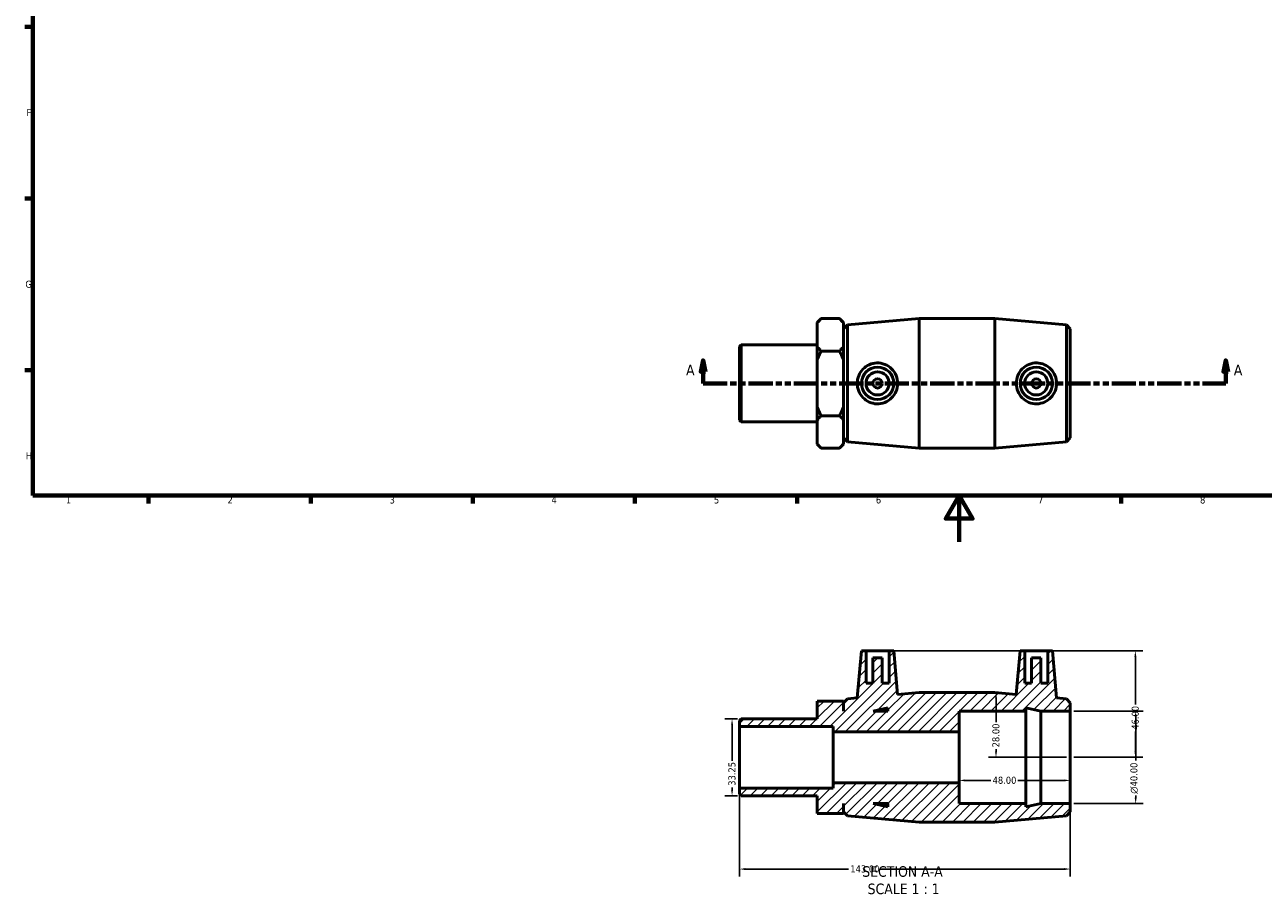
# Model space of a CAD drawing. Header units: millimetres. Extents: x 0 to 895, y -151 to 594.
# Tile 1 of 3: x 17 to 552, y -151 to 224. Entities that reach past the tile are written whole.
import ezdxf

# ---------------------------------------------------------------- set-up
doc = ezdxf.new("R2010")
doc.units = ezdxf.units.MM
doc.linetypes.add('DOUBLE_DASH_CHAIN', pattern=[1.2403, 0.6614, -0.0827, 0.1654, -0.0827, 0.1654, -0.0827])
for name, color, linetype, lineweight in [('Border (ANSI)', 7, 'Continuous', 70), ('Dimension (ANSI)', 7, 'Continuous', 25), ('Hatch (ANSI)', 7, 'Continuous', 18), ('Section Line (ANSI)', 7, 'DOUBLE_DASH_CHAIN', 70), ('Symbol (ANSI)', 7, 'Continuous', 25), ('Visible (ANSI)', 7, 'Continuous', 50)]:
    doc.layers.add(name, color=color, linetype=linetype, lineweight=lineweight)
doc.styles.add('Label Text (ANSI)', font='tahoma.ttf')
doc.styles.add('Note Text (ANSI)', font='tahoma.ttf')
doc.dimstyles.new('Default - mm (ANSI)', dxfattribs={"dimtxt": 3.048, "dimasz": 2.5, "dimexe": 3.175, "dimexo": 1.6002, "dimgap": 0.8, "dimtad": 0, "dimtoh": 1, "dimrnd": 1e-08, "dimzin": 4, "dimdsep": 46, "dimtxsty": 'Note Text (ANSI)', "dimcen": 0.09, "dimdle": 10, "dimclrd": 256, "dimclre": 256, "dimclrt": 256, "dimadec": 1, "dimazin": 1, "dimtfac": 1, "dimtofl": 0, "dimtmove": 0, "dimatfit": 3, "dimfxl": 1, "dimtolj": 1, "dimtzin": 4, "dimlwd": -1, "dimlwe": -1, "dimarcsym": 0})

# ---------------------------------------------------------------- blocks, each defined once
blk = doc.blocks.new('Borders Default Border')
at = {"layer": 'Border (ANSI)'}
for p, q in [((20, 222.75), (16.55, 222.75)), ((20, 148.5), (16.55, 148.5)), ((20, 74.25), (16.55, 74.25)), ((70.08, 20), (70.08, 16.55)), ((140.17, 20), (140.17, 16.55)), ((210.25, 20), (210.25, 16.55)), ((280.33, 20), (280.33, 16.55)), ((350.42, 20), (350.42, 16.55)), ((490.58, 20), (490.58, 16.55))]:
    blk.add_line(p, q, dxfattribs=at)
at = {"layer": 'Border (ANSI)', "flags": 128}
for points in [[(20, 20), (20, 574), (821, 574), (821, 20), (20, 20)], [(420.5, 0), (420.5, 20), (414.73, 10), (426.27, 10), (420.5, 20)]]:
    blk.add_lwpolyline(points, dxfattribs=at)
at = {"layer": 'Border (ANSI)', "color": 230, "true_color": 0xff0080, "char_height": 3.05, "attachment_point": 7, "style": 'Note Text (ANSI)'}
for s, insert in [('F', (17.29, 184.1)), ('G', (16.81, 109.79)), ('H', (16.97, 35.6)), ('1', (34.35, 16.55)), ('2', (104.2, 16.55)), ('3', (174.26, 16.49)), ('4', (244.23, 16.55)), ('5', (314.48, 16.49)), ('6', (384.49, 16.49)), ('7', (454.6, 16.55)), ('8', (524.63, 16.48))]:
    blk.add_mtext(s, dxfattribs=dict(at, insert=insert))
blk = doc.blocks.new('2dTransSection0')
at = {"layer": 'Section Line (ANSI)', "linetype": 'Continuous'}
for p, q in [((309.79, 78.49), (308.79, 73.49)), ((309.79, 73.49), (309.79, 78.49)), ((310.79, 73.49), (309.79, 78.49)), ((535.76, 78.49), (534.76, 73.49)), ((535.76, 73.49), (535.76, 78.49)), ((536.76, 73.49), (535.76, 78.49)), ((308.79, 73.49), (310.79, 73.49)), ((309.79, 68.49), (309.79, 73.49)), ((534.76, 73.49), (536.76, 73.49)), ((535.76, 68.49), (535.76, 73.49)), ((309.79, 68.49), (319.82, 68.49)), ((525.73, 68.49), (535.76, 68.49))]:
    blk.add_line(p, q, dxfattribs=at)
at = {"layer": 'Section Line (ANSI)', "linetype": 'DOUBLE_DASH_CHAIN', "ltscale": 15.827467}
blk.add_line((309.79, 68.49), (535.76, 68.49), dxfattribs=at)
at = {"layer": 'Section Line (ANSI)', "linetype": 'Continuous', "flags": 128}
for points in [[(310.79, 73.49), (309.79, 78.49), (308.79, 73.49), (310.79, 73.49)], [(536.76, 73.49), (535.76, 78.49), (534.76, 73.49), (536.76, 73.49)]]:
    blk.add_lwpolyline(points, dxfattribs=at)
at = {"layer": 'Section Line (ANSI)'}
for points in [[(310.79, 73.49), (309.79, 78.49), (308.79, 73.49), (310.79, 73.49)], [(536.76, 73.49), (535.76, 78.49), (534.76, 73.49), (536.76, 73.49)]]:
    blk.add_solid(points, dxfattribs=at)
at = {"layer": 'Section Line (ANSI)', "char_height": 4.57, "attachment_point": 7, "style": 'Label Text (ANSI)'}
for insert in [(302.43, 71.99), (539.23, 71.99)]:
    blk.add_mtext('A', dxfattribs=dict(at, insert=insert))
blk = doc.blocks.new('*D7')
at = {"layer": 'Defpoints', "color": 0, "transparency": 16777216}
for p in [(420.53, -93.23), (468.53, -93.23), (420.53, -103.23)]:
    blk.add_point(p, dxfattribs=at)
at = {"layer": 'Dimension (ANSI)', "transparency": 16777216}
for p, q in [((423.03, -103.23), (434.15, -103.23)), ((466.03, -103.23), (445.92, -103.23))]:
    blk.add_line(p, q, dxfattribs=at)
for points in [[(423.03, -102.82), (423.03, -103.65), (420.53, -103.23)], [(466.03, -102.82), (466.03, -103.65), (468.53, -103.23)]]:
    blk.add_solid(points, dxfattribs=at)
at = {"layer": 'Dimension (ANSI)', "color": 230, "true_color": 0xff0080, "transparency": 16777216, "insert": (434.95, -101.64), "char_height": 3.048, "attachment_point": 1, "style": 'Note Text (ANSI)'}
blk.add_mtext('\\A1;48.00', dxfattribs=at)
blk = doc.blocks.new('*D8')
at = {"layer": 'Defpoints', "color": 0, "transparency": 16777216}
for p in [(468.53, -73.23), (468.53, -113.23), (496.8, -113.23)]:
    blk.add_point(p, dxfattribs=at)
at = {"layer": 'Dimension (ANSI)', "transparency": 16777216}
for p, q in [((470.13, -73.23), (499.98, -73.23)), ((496.8, -75.73), (496.8, -94.64)), ((496.8, -110.73), (496.8, -109.79)), ((470.13, -113.23), (499.98, -113.23))]:
    blk.add_line(p, q, dxfattribs=at)
for points in [[(496.38, -75.73), (497.22, -75.73), (496.8, -73.23)], [(496.38, -110.73), (497.22, -110.73), (496.8, -113.23)]]:
    blk.add_solid(points, dxfattribs=at)
at = {"layer": 'Dimension (ANSI)', "color": 230, "true_color": 0xff0080, "transparency": 16777216, "insert": (494.51, -108.99), "char_height": 3.048, "attachment_point": 1, "rotation": 90, "style": 'Note Text (ANSI)'}
blk.add_mtext('\\A1;\\fAIGDT|b0|i0;\\H3.0480;\\ln\\fTahoma|b0|i0;\\H3.0480;40.00', dxfattribs=at)
blk = doc.blocks.new('*D9')
at = {"layer": 'Defpoints', "color": 0, "transparency": 16777216}
for p in [(326.2, -76.61), (322.32, -109.86), (326.2, -109.86)]:
    blk.add_point(p, dxfattribs=at)
at = {"layer": 'Dimension (ANSI)', "transparency": 16777216}
for p, q in [((324.6, -76.61), (319.14, -76.61)), ((322.32, -79.11), (322.32, -94.74)), ((322.32, -107.36), (322.32, -106.35)), ((324.6, -109.86), (319.14, -109.86))]:
    blk.add_line(p, q, dxfattribs=at)
for points in [[(321.9, -79.11), (322.73, -79.11), (322.32, -76.61)], [(321.9, -107.36), (322.73, -107.36), (322.32, -109.86)]]:
    blk.add_solid(points, dxfattribs=at)
at = {"layer": 'Dimension (ANSI)', "color": 230, "true_color": 0xff0080, "transparency": 16777216, "insert": (320.73, -105.55), "char_height": 3.048, "attachment_point": 1, "rotation": 90, "style": 'Note Text (ANSI)'}
blk.add_mtext('\\A1;33.25', dxfattribs=at)
blk = doc.blocks.new('*D10')
at = {"layer": 'Defpoints', "color": 0, "transparency": 16777216}
for p in [(325.53, -106.53), (468.53, -113.23), (468.53, -141.57)]:
    blk.add_point(p, dxfattribs=at)
at = {"layer": 'Dimension (ANSI)', "transparency": 16777216}
for p, q in [((325.53, -108.13), (325.53, -144.75)), ((468.53, -114.83), (468.53, -144.75)), ((328.03, -141.57), (372.64, -141.57)), ((466.03, -141.57), (386.32, -141.57))]:
    blk.add_line(p, q, dxfattribs=at)
for points in [[(328.03, -141.15), (328.03, -141.99), (325.53, -141.57)], [(466.03, -141.15), (466.03, -141.99), (468.53, -141.57)]]:
    blk.add_solid(points, dxfattribs=at)
at = {"layer": 'Dimension (ANSI)', "color": 230, "true_color": 0xff0080, "transparency": 16777216, "insert": (373.44, -139.98), "char_height": 3.048, "attachment_point": 1, "style": 'Note Text (ANSI)'}
blk.add_mtext('\\A1;143.00', dxfattribs=at)
blk = doc.blocks.new('*D11')
at = {"layer": 'Defpoints', "color": 0, "transparency": 16777216}
for p in [(390.23, -47.23), (468.53, -93.23), (496.67, -93.23)]:
    blk.add_point(p, dxfattribs=at)
at = {"layer": 'Dimension (ANSI)', "transparency": 16777216}
for p, q in [((391.83, -47.23), (499.84, -47.23)), ((496.67, -49.73), (496.67, -70.35)), ((496.67, -90.73), (496.67, -82.12)), ((470.13, -93.23), (499.84, -93.23))]:
    blk.add_line(p, q, dxfattribs=at)
for points in [[(496.25, -49.73), (497.08, -49.73), (496.67, -47.23)], [(496.25, -90.73), (497.08, -90.73), (496.67, -93.23)]]:
    blk.add_solid(points, dxfattribs=at)
at = {"layer": 'Dimension (ANSI)', "color": 230, "true_color": 0xff0080, "transparency": 16777216, "insert": (495.08, -81.32), "char_height": 3.048, "attachment_point": 1, "rotation": 90, "style": 'Note Text (ANSI)'}
blk.add_mtext('\\A1;46.00', dxfattribs=at)
blk = doc.blocks.new('*D12')
at = {"layer": 'Defpoints', "color": 0, "transparency": 16777216}
for p in [(435.86, -65.23), (436.43, -93.23), (468.53, -93.23)]:
    blk.add_point(p, dxfattribs=at)
at = {"layer": 'Dimension (ANSI)', "transparency": 16777216}
for p, q in [((436.43, -67.73), (436.43, -78.11)), ((436.43, -90.73), (436.43, -89.74)), ((466.93, -93.23), (433.25, -93.23))]:
    blk.add_line(p, q, dxfattribs=at)
for points in [[(436.01, -67.73), (436.85, -67.73), (436.43, -65.23)], [(436.01, -90.73), (436.85, -90.73), (436.43, -93.23)]]:
    blk.add_solid(points, dxfattribs=at)
at = {"layer": 'Dimension (ANSI)', "color": 230, "true_color": 0xff0080, "transparency": 16777216, "insert": (434.84, -88.94), "char_height": 3.048, "attachment_point": 1, "rotation": 90, "style": 'Note Text (ANSI)'}
blk.add_mtext('\\A1;28.00', dxfattribs=at)

msp = doc.modelspace()

# ---------------------------------------------------------------- hatches: boundary and pattern name
at = {"layer": 'Hatch (ANSI)'}
h = msp.add_hatch(dxfattribs=at)
h.set_pattern_fill('ANSI31', color=256, scale=25.4, style=0)
h.set_pattern_definition([(45, (0, 0), (-2.245064, 2.245064), [])])
h.paths.add_polyline_path([(420.531, -104.232), (366.031, -104.232), (366.031, -106.532), (325.531, -106.532), (325.531, -109.192), (326.196, -109.857), (359.181, -109.857), (359.181, -117.481), (370.431, -117.481), (370.431, -113.232), (370.531, -113.232), (370.531, -116.752), (372.205, -118.576), (403.198, -121.232), (435.865, -121.232), (466.857, -118.576), (468.531, -116.752), (468.531, -113.232), (455.731, -113.232), (449.331, -114.593), (449.331, -113.232), (420.531, -113.232)])
h.paths.add_polyline_path([(389.731, -114.593), (383.331, -113.232), (389.731, -113.232)], flags=0)
h.paths.add_polyline_path([(390.231, -47.232), (390.231, -61.232), (387.231, -61.232), (387.231, -50.232), (383.231, -50.232), (383.231, -61.232), (380.231, -61.232), (380.231, -47.232), (378.231, -47.232), (376.456, -67.525), (372.205, -67.889), (370.531, -69.712), (370.531, -73.232), (370.431, -73.232), (370.431, -68.984), (359.181, -68.984), (359.181, -76.608), (326.196, -76.608), (325.531, -77.273), (325.531, -79.933), (366.031, -79.933), (366.031, -82.232), (420.531, -82.232), (420.531, -73.232), (449.331, -73.232), (449.331, -71.872), (455.731, -73.232), (468.531, -73.232), (468.531, -69.712), (466.857, -67.889), (462.607, -67.525), (460.831, -47.232), (458.831, -47.232), (458.831, -61.232), (455.831, -61.232), (455.831, -50.232), (451.831, -50.232), (451.831, -61.232), (448.831, -61.232), (448.831, -47.232), (446.831, -47.232), (445.187, -66.032), (435.865, -65.232), (403.198, -65.232), (393.876, -66.032), (392.231, -47.232)])
h.paths.add_polyline_path([(383.331, -73.232), (389.731, -71.872), (389.731, -73.232)], flags=0)

# ---------------------------------------------------------------- linework, layer by layer
at = {"layer": 'Visible (ANSI)'}
for p, q in [((359.181, 94.807), (360.861, 96.487)), ((368.751, 96.487), (360.861, 96.487)), ((370.431, 94.807), (368.751, 96.487)), ((372.205, 93.83), (403.198, 96.487)), ((403.198, 40.487), (403.198, 96.487)), ((403.198, 96.487), (435.865, 96.487)), ((435.865, 40.487), (435.865, 96.487)), ((466.857, 93.83), (435.865, 96.487)), ((359.181, 94.604), (359.181, 94.807)), ((359.181, 84.37), (359.181, 94.604)), ((370.431, 94.807), (370.431, 94.604)), ((370.431, 94.604), (370.431, 84.37)), ((370.531, 92.007), (372.205, 93.83)), ((370.531, 44.967), (370.531, 92.007)), ((372.205, 93.83), (372.205, 43.143)), ((466.857, 43.143), (466.857, 93.83)), ((468.531, 92.007), (466.857, 93.83)), ((468.531, 92.007), (468.531, 44.967)), ((370.431, 88.487), (370.531, 88.487)), ((325.531, 84.446), (326.196, 85.111)), ((325.531, 52.527), (325.531, 84.446)), ((326.196, 85.111), (326.196, 51.862)), ((326.196, 85.111), (359.181, 85.111)), ((359.181, 78.721), (359.181, 84.37)), ((368.751, 82.487), (360.861, 82.487)), ((370.431, 84.37), (370.431, 78.721)), ((359.181, 58.253), (359.181, 78.721)), ((370.431, 78.721), (370.431, 58.253)), ((359.181, 52.604), (359.181, 58.253)), ((368.751, 54.487), (360.861, 54.487)), ((370.431, 58.253), (370.431, 52.604)), ((325.531, 52.527), (326.196, 51.862)), ((326.196, 51.862), (359.181, 51.862)), ((359.181, 42.37), (359.181, 52.604)), ((370.431, 52.604), (370.431, 42.37)), ((370.431, 48.487), (370.531, 48.487)), ((370.531, 44.967), (372.205, 43.143)), ((372.205, 43.143), (403.198, 40.487)), ((466.857, 43.143), (435.865, 40.487)), ((468.531, 44.967), (466.857, 43.143)), ((359.181, 42.167), (359.181, 42.37)), ((359.181, 42.167), (360.861, 40.487)), ((360.861, 40.487), (368.751, 40.487)), ((370.431, 42.167), (368.751, 40.487)), ((370.431, 42.37), (370.431, 42.167)), ((403.198, 40.487), (435.865, 40.487)), ((378.231, -47.232), (376.456, -67.525)), ((380.231, -47.232), (378.231, -47.232)), ((380.231, -61.232), (380.231, -47.232)), ((380.231, -47.232), (390.231, -47.232)), ((390.231, -47.232), (390.231, -61.232)), ((392.231, -47.232), (390.231, -47.232)), ((393.876, -66.032), (392.231, -47.232)), ((446.831, -47.232), (445.187, -66.032)), ((448.831, -47.232), (446.831, -47.232)), ((448.831, -61.232), (448.831, -47.232)), ((448.831, -47.232), (458.831, -47.232)), ((460.831, -47.232), (458.831, -47.232)), ((458.831, -47.232), (458.831, -61.232)), ((462.607, -67.525), (460.831, -47.232)), ((387.231, -50.232), (383.231, -50.232)), ((383.231, -50.232), (383.231, -61.232)), ((387.231, -61.232), (387.231, -50.232)), ((455.831, -50.232), (451.831, -50.232)), ((451.831, -50.232), (451.831, -61.232)), ((455.831, -61.232), (455.831, -50.232)), ((383.231, -61.232), (380.231, -61.232)), ((390.231, -61.232), (387.231, -61.232)), ((451.831, -61.232), (448.831, -61.232)), ((458.831, -61.232), (455.831, -61.232)), ((370.431, -68.984), (359.181, -68.984)), ((359.181, -68.984), (359.181, -76.608)), ((370.431, -73.232), (370.431, -68.984)), ((372.205, -67.889), (370.531, -69.712)), ((376.456, -67.525), (372.205, -67.889)), ((403.198, -65.232), (393.876, -66.032)), ((435.865, -65.232), (403.198, -65.232)), ((445.187, -66.032), (435.865, -65.232)), ((466.857, -67.889), (462.607, -67.525)), ((468.531, -69.712), (466.857, -67.889)), ((370.531, -73.232), (370.431, -73.232)), ((370.531, -69.712), (370.531, -73.232)), ((383.331, -73.232), (389.731, -71.872)), ((389.731, -73.232), (383.331, -73.232)), ((389.731, -71.872), (389.731, -73.232)), ((420.531, -82.232), (420.531, -73.232)), ((420.531, -73.232), (449.331, -73.232)), ((449.331, -73.232), (449.331, -71.872)), ((449.331, -71.872), (455.731, -73.232)), ((449.331, -113.232), (449.331, -73.232)), ((455.731, -73.232), (468.531, -73.232)), ((455.731, -113.232), (455.731, -73.232)), ((468.531, -73.232), (468.531, -69.712)), ((468.531, -113.232), (468.531, -73.232)), ((326.196, -76.608), (325.531, -77.273)), ((325.531, -77.273), (325.531, -79.933)), ((325.531, -79.933), (366.031, -79.933)), ((325.531, -106.532), (325.531, -79.933)), ((359.181, -76.608), (326.196, -76.608)), ((366.031, -79.933), (366.031, -82.232)), ((366.031, -82.232), (420.531, -82.232)), ((366.031, -104.232), (366.031, -82.232)), ((420.531, -104.232), (420.531, -82.232)), ((366.031, -106.532), (325.531, -106.532)), ((325.531, -106.532), (325.531, -109.192)), ((420.531, -104.232), (366.031, -104.232)), ((366.031, -104.232), (366.031, -106.532)), ((420.531, -113.232), (420.531, -104.232)), ((325.531, -109.192), (326.196, -109.857)), ((326.196, -109.857), (359.181, -109.857)), ((359.181, -109.857), (359.181, -117.481)), ((359.181, -117.481), (370.431, -117.481)), ((370.431, -117.481), (370.431, -113.232)), ((370.431, -113.232), (370.531, -113.232)), ((370.531, -113.232), (370.531, -116.752)), ((370.531, -116.752), (372.205, -118.576)), ((389.731, -114.593), (383.331, -113.232)), ((383.331, -113.232), (389.731, -113.232)), ((389.731, -113.232), (389.731, -114.593)), ((449.331, -113.232), (420.531, -113.232)), ((455.731, -113.232), (449.331, -114.593)), ((449.331, -114.593), (449.331, -113.232)), ((468.531, -113.232), (455.731, -113.232)), ((466.857, -118.576), (468.531, -116.752)), ((468.531, -116.752), (468.531, -113.232)), ((372.205, -118.576), (403.198, -121.232)), ((403.198, -121.232), (435.865, -121.232)), ((435.865, -121.232), (466.857, -118.576))]:
    msp.add_line(p, q, dxfattribs=at)
for centre, radius in [((385.231, 68.487), 7), ((453.831, 68.487), 7), ((385.231, 68.487), 5), ((385.231, 68.487), 2), ((453.831, 68.487), 5), ((453.831, 68.487), 2)]:
    msp.add_circle(centre, radius, dxfattribs=at)
for points in [[(359.181, 94.604), (359.891, 95.516), (360.861, 96.487)], [(368.751, 96.487), (369.722, 95.516), (370.431, 94.604)], [(360.861, 82.487), (359.891, 83.457), (359.181, 84.37)], [(359.181, 78.721), (359.891, 80.546), (360.861, 82.487)], [(370.431, 84.37), (369.722, 83.457), (368.751, 82.487)], [(368.751, 82.487), (369.722, 80.546), (370.431, 78.721)], [(360.861, 54.487), (359.891, 56.428), (359.181, 58.253)], [(359.181, 52.604), (359.891, 53.516), (360.861, 54.487)], [(370.431, 58.253), (369.722, 56.428), (368.751, 54.487)], [(368.751, 54.487), (369.722, 53.516), (370.431, 52.604)], [(360.861, 40.487), (359.891, 41.457), (359.181, 42.37)], [(370.431, 42.37), (369.722, 41.457), (368.751, 40.487)]]:
    msp.add_rational_spline(points, [1, 1.00241153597, 1], degree=2, dxfattribs=at)
for points, knots in [([(384.915, 59.647), (383.837, 59.678), (382.693, 59.928), (380.603, 60.865), (379.657, 61.552), (378.167, 63.111), (377.522, 64.093), (376.666, 66.236), (376.456, 67.397), (376.456, 69.576), (376.666, 70.738), (377.522, 72.881), (378.167, 73.863), (379.657, 75.422), (380.603, 76.109), (382.693, 77.046), (383.837, 77.295), (386.065, 77.359), (387.278, 77.149), (389.495, 76.252), (390.5, 75.565), (392.068, 73.989), (392.745, 72.998), (393.65, 70.812), (393.876, 69.616), (393.876, 67.358), (393.65, 66.161), (392.745, 63.975), (392.068, 62.985), (390.5, 61.409), (389.495, 60.722), (387.278, 59.824), (386.065, 59.615), (384.915, 59.647)], [0, 0, 0, 0, 0.3245694, 0.3245694, 0.6491388, 0.6491388, 0.9759612, 0.9759612, 1.3027836, 1.3027836, 1.629606, 1.629606, 1.9564284, 1.9564284, 2.2809978, 2.2809978, 2.6055672, 2.6055672, 2.9516049, 2.9516049, 3.2976426, 3.2976426, 3.6363556, 3.6363556, 3.9750687, 3.9750687, 4.3137818, 4.3137818, 4.6524948, 4.6524948, 4.9985325, 4.9985325, 5.3445702, 5.3445702, 5.3445702, 5.3445702]), ([(454.147, 59.647), (452.998, 59.615), (451.784, 59.824), (449.568, 60.722), (448.563, 61.409), (446.994, 62.985), (446.317, 63.975), (445.413, 66.161), (445.187, 67.358), (445.187, 69.616), (445.413, 70.812), (446.317, 72.998), (446.994, 73.989), (448.563, 75.565), (449.568, 76.252), (451.784, 77.149), (452.998, 77.359), (455.225, 77.295), (456.369, 77.046), (458.46, 76.109), (459.406, 75.422), (460.896, 73.863), (461.541, 72.881), (462.396, 70.738), (462.607, 69.576), (462.607, 67.397), (462.396, 66.236), (461.541, 64.093), (460.896, 63.111), (459.406, 61.552), (458.46, 60.865), (456.369, 59.928), (455.225, 59.678), (454.147, 59.647)], [0, 0, 0, 0, 0.3460377, 0.3460377, 0.6920754, 0.6920754, 1.0307884, 1.0307884, 1.3695015, 1.3695015, 1.7082146, 1.7082146, 2.0469276, 2.0469276, 2.3929653, 2.3929653, 2.739003, 2.739003, 3.0635724, 3.0635724, 3.3881418, 3.3881418, 3.7149642, 3.7149642, 4.0417866, 4.0417866, 4.368609, 4.368609, 4.6954314, 4.6954314, 5.0200008, 5.0200008, 5.3445702, 5.3445702, 5.3445702, 5.3445702])]:
    msp.add_open_spline(points, degree=3, knots=knots, dxfattribs=at)

# ---------------------------------------------------------------- block references
msp.add_blockref('Borders Default Border', (0, 0))
at = {"layer": 'Section Line (ANSI)'}
msp.add_blockref('2dTransSection0', (0, 0), dxfattribs=at)

# ---------------------------------------------------------------- texts
at = {"layer": 'Symbol (ANSI)', "char_height": 4.572, "attachment_point": 7, "style": 'Label Text (ANSI)'}
for s, insert in [('SECTION A-A', (378.607, -144.997)), ('SCALE 1 : 1', (380.926, -152.51))]:
    msp.add_mtext(s, dxfattribs=dict(at, insert=insert))

# ---------------------------------------------------------------- dimensions: what is measured, and where the dimension line sits
at = {"layer": 'Dimension (ANSI)'}
for base, p1, p2, angle, override, picture, middle in [((496.667, -93.232), (390.231, -47.232), (468.531, -93.232), 90, {"dimtoh": 0, "dimdec": 2, "dimtp": 0, "dimtm": 0, "dimtdec": 2, "dimatfit": 1}, '*D11', (496.667, -76.232)), ((436.43, -93.232), (435.865, -65.232), (468.531, -93.232), 90, {"dimtoh": 0, "dimdec": 2, "dimse1": 1, "dimtp": 0, "dimtm": 0, "dimtdec": 2, "dimatfit": 1}, '*D12', (436.43, -83.923)), ((322.316, -109.857), (326.196, -76.608), (326.196, -109.857), 90, {"dimtoh": 0, "dimdec": 2, "dimtp": 0, "dimtm": 0, "dimtdec": 2, "dimatfit": 1}, '*D9', (322.316, -100.548)), ((420.531, -103.232), (468.531, -93.232), (420.531, -93.232), 180, {"dimtoh": 0, "dimdec": 2, "dimse1": 1, "dimse2": 1, "dimtp": 0, "dimtm": 0, "dimtdec": 2, "dimatfit": 1}, '*D7', (440.031, -103.232)), ((468.531, -141.57), (325.531, -106.532), (468.531, -113.232), 180, {"dimtoh": 0, "dimdec": 2, "dimtp": 0, "dimtm": 0, "dimtdec": 2, "dimatfit": 1}, '*D10', (379.484, -141.57))]:
    dim = msp.add_linear_dim(base=base, p1=p1, p2=p2, angle=angle, dimstyle='Default - mm (ANSI)', override=override, dxfattribs=at)
    dim.commit()
    dim.dimension.update_dxf_attribs({"geometry": picture, "text_midpoint": middle, "dimtype": 160})
dim = msp.add_linear_dim(base=(496.801, -113.232), p1=(468.531, -73.232), p2=(468.531, -113.232), angle=90, text='\\fAIGDT|b0|i0;\\H3.0480;\\ln\\fTahoma|b0|i0;\\H3.0480;<>', dimstyle='Default - mm (ANSI)', override={"dimtoh": 0, "dimdec": 2, "dimtp": 0, "dimtm": 0, "dimtdec": 2, "dimatfit": 1}, dxfattribs=at)
dim.commit()
dim.dimension.update_dxf_attribs({"geometry": '*D8', "text_midpoint": (496.801, -102.215), "dimtype": 160})

doc.saveas('drawing.dxf')
